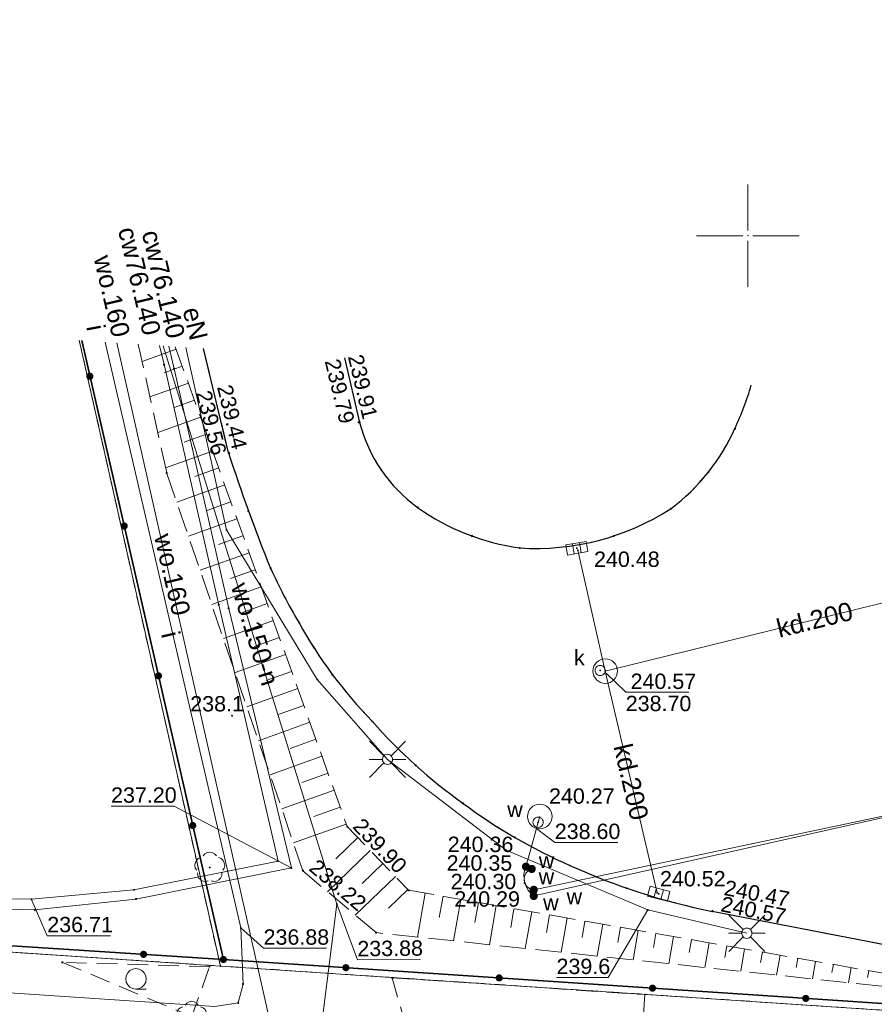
# Model space of a CAD drawing. Header units: metres. Extents: x 6603648 to 6604252, y 5739748 to 5740166.
# Tile 81 of 114: x 6603964 to 6604006, y 5740112 to 5740161. Entities that reach past the tile are written whole.
import ezdxf
from ezdxf.enums import TextEntityAlignment as Align

# ---------------------------------------------------------------- set-up
doc = ezdxf.new("R2010")
doc.units = ezdxf.units.M
doc.header["$PDSIZE"] = 0.75
for name, pattern in [('ARK_LIN', [50, 50, 0]), ('PRZER1-1', [1, 0.5, -0.5]), ('PRZER2-1', [1.5, 1, -0.5]), ('PRZER2_5-1', [1.75, 1.25, -0.5]), ('PRZER3-1', [2, 1.5, -0.5])]:
    doc.linetypes.add(name, pattern=pattern)
doc.layers.get('0').update_dxf_attribs({"linetype": 'CONTINUOUS'})
for name, color, linetype, lineweight, true_color in [('GEPPGD', 7, 'CONTINUOUS', 18, 0x008000), ('GESDZI', 7, 'CONTINUOUS', 18, 0x008000), ('GESUZY', 7, 'CONTINUOUS', 18, 0x008000), ('GSLKOG', 7, 'CONTINUOUS', 35, 0x0a0909), ('GSLKRW', 7, 'CONTINUOUS', 25, 0x0a0909), ('GSPPRB', 7, 'CONTINUOUS', 18, 0x0a0909), ('GSPRDL', 7, 'CONTINUOUS', 18, 0x008000), ('GSPWPN', 7, 'CONTINUOUS', 13, 0x0a0909), ('GSPWPN_O', 7, 'CONTINUOUS', 13, 0x0a0909), ('GSPWPS', 7, 'CONTINUOUS', 13, 0x0a0909), ('GSPWPS_O', 7, 'CONTINUOUS', 13, 0x0a0909), ('GSSKOA', 7, 'CONTINUOUS', 18, 0x0a0909), ('GSSLZK', 7, 'CONTINUOUS', 18, 0x0a0909), ('GSSZSN', 7, 'CONTINUOUS', 18, 0x0a0909), ('GULCWP', 7, 'CONTINUOUS', 18, 0xd200d2), ('GULCWP_O', 7, 'CONTINUOUS', 18, 0xd200d2), ('GULENN', 1, 'CONTINUOUS', 18, 0xff0000), ('GULENN_O', 1, 'CONTINUOUS', 18, 0xff0000), ('GULIPR', 7, 'CONTINUOUS', 18, 0x0a0909), ('GULIPR_O', 7, 'CONTINUOUS', 18, 0x0a0909), ('GULKDP', 7, 'CONTINUOUS', 18, 0x803300), ('GULKDP_O', 7, 'CONTINUOUS', 18, 0x803300), ('GULWOP', 5, 'CONTINUOUS', 18, 0x0000ff), ('GULWOP_O', 5, 'CONTINUOUS', 18, 0x0000ff), ('GUPISL', 7, 'CONTINUOUS', 18, 0x0a0909), ('GUPKKS', 7, 'CONTINUOUS', 18, 0x0a0909), ('GUPKWZ', 7, 'CONTINUOUS', 18, 0x0a0909), ('GUPKWZ_O', 7, 'CONTINUOUS', 18, 0x0a0909), ('GUPWWZ', 7, 'CONTINUOUS', 18, 0x0a0909), ('GUPWWZ_O', 7, 'CONTINUOUS', 18, 0x0a0909), ('GUSIKP', 7, 'CONTINUOUS', 18, 0x0a0909)]:
    doc.layers.add(name, color=color, linetype=linetype, lineweight=lineweight, true_color=true_color)
for name, color, linetype, true_color in [('GUPCSH', 7, 'CONTINUOUS', 0xd200d2), ('GUPCSH_O', 7, 'CONTINUOUS', 0xd200d2), ('GUPESH', 1, 'CONTINUOUS', 0xff0000), ('GUPESH_O', 1, 'CONTINUOUS', 0xff0000), ('GUPISH', 7, 'CONTINUOUS', 0x0a0909), ('GUPISH_O', 7, 'CONTINUOUS', 0x0a0909), ('GUPKSH', 7, 'CONTINUOUS', 0x803300), ('GUPKSH_O', 7, 'CONTINUOUS', 0x803300), ('GUPWSH', 5, 'CONTINUOUS', 0x0000ff), ('GUPWSH_O', 5, 'CONTINUOUS', 0x0000ff), ('GUPWZA', 7, 'CONTINUOUS', 0x0a0909), ('GUPWZA_O', 7, 'CONTINUOUS', 0x0a0909), ('GUPZSH', 7, 'CONTINUOUS', 0x0a0909)]:
    doc.layers.add(name, color=color, linetype=linetype, true_color=true_color)
doc.layers.add('PKT_ARK', color=7, linetype='ARK_LIN', lineweight=18)
doc.styles.add('Arial', font='arial.ttf')

# ---------------------------------------------------------------- blocks, each defined once
blk = doc.blocks.new('GUPISH1')
blk.add_hatch(color=0).paths.add_polyline_path([(0, 0.045), (-0.011647, 0.043467), (-0.0225, 0.038971), (-0.03182, 0.03182), (-0.038971, 0.0225), (-0.043467, 0.011647), (-0.045, 0), (-0.043467, -0.011647), (-0.038971, -0.0225), (-0.03182, -0.03182), (-0.0225, -0.038971), (-0.011647, -0.043467), (0, -0.045), (0.011647, -0.043467), (0.0225, -0.038971), (0.03182, -0.03182), (0.038971, -0.0225), (0.043467, -0.011647), (0.045, 0), (0.043467, 0.011647), (0.038971, 0.0225), (0.03182, 0.03182), (0.0225, 0.038971), (0.011647, 0.043467)])
blk = doc.blocks.new('GSPPRB0')
at = {"color": 0, "lineweight": 18}
blk.add_lwpolyline([(-0.007955, 0.0225), (0.007955, 0.0225), (0.0225, 0.007955), (0.0225, -0.007955), (0.007955, -0.0225), (-0.007955, -0.0225), (-0.0225, -0.007955), (-0.0225, 0.007955)], close=True, dxfattribs=at)
blk = doc.blocks.new('GEPPGD1_2')
blk.add_hatch(color=0).paths.add_polyline_path([(-0.045, 0), (-0.042798, -0.013906), (-0.036406, -0.02645), (-0.02645, -0.036406), (-0.013906, -0.042798), (0, -0.045), (0.013906, -0.042798), (0.02645, -0.036406), (0.036406, -0.02645), (0.042798, -0.013906), (0.045, 0), (0.042798, 0.013906), (0.036406, 0.02645), (0.02645, 0.036406), (0.013906, 0.042798), (0, 0.045), (-0.013906, 0.042798), (-0.02645, 0.036406), (-0.036406, 0.02645), (-0.042798, 0.013906)])
blk = doc.blocks.new('GSPRDL1')
blk.add_hatch(color=0).paths.add_polyline_path([(-0.045, 0), (-0.042798, -0.013906), (-0.036406, -0.02645), (-0.02645, -0.036406), (-0.013906, -0.042798), (0, -0.045), (0.013906, -0.042798), (0.02645, -0.036406), (0.036406, -0.02645), (0.042798, -0.013906), (0.045, 0), (0.042798, 0.013906), (0.036406, 0.02645), (0.02645, 0.036406), (0.013906, 0.042798), (0, 0.045), (-0.013906, 0.042798), (-0.02645, 0.036406), (-0.036406, 0.02645), (-0.042798, 0.013906)])
at = {"color": 0}
for points in [[(-0.646351, 0.068773), (-0.677512, 0.194901), (-0.663766, 0.324092), (-0.606763, 0.440839), (-0.513345, 0.531129), (-0.394725, 0.584125), (-0.265141, 0.593465)], [(-0.134326, 0.635969), (-0.024001, 0.70458), (0.103115, 0.731429), (0.231763, 0.713292), (0.346501, 0.652348), (0.433559, 0.55591), (0.482485, 0.435555)], [(0.563333, 0.324277), (0.662679, 0.240553), (0.727494, 0.127956), (0.75, 0), (0.727494, -0.127956), (0.662679, -0.240553), (0.563333, -0.324277)], [(-0.265141, -0.593465), (-0.394725, -0.584125), (-0.513345, -0.531129), (-0.606763, -0.440839), (-0.663766, -0.324092), (-0.677512, -0.194901), (-0.646351, -0.068773)], [(0.482485, -0.435555), (0.433559, -0.55591), (0.346501, -0.652348), (0.231763, -0.713292), (0.103115, -0.731429), (-0.024001, -0.70458), (-0.134326, -0.635969)]]:
    blk.add_lwpolyline(points, dxfattribs=at)
blk = doc.blocks.new('GSPWPN1')
blk.add_hatch(color=0).paths.add_polyline_path([(0, 0.045), (-0.011647, 0.043467), (-0.0225, 0.038971), (-0.03182, 0.03182), (-0.038971, 0.0225), (-0.043467, 0.011647), (-0.045, 0), (-0.043467, -0.011647), (-0.038971, -0.0225), (-0.03182, -0.03182), (-0.0225, -0.038971), (-0.011647, -0.043467), (0, -0.045), (0.011647, -0.043467), (0.0225, -0.038971), (0.03182, -0.03182), (0.038971, -0.0225), (0.043467, -0.011647), (0.045, 0), (0.043467, 0.011647), (0.038971, 0.0225), (0.03182, 0.03182), (0.0225, 0.038971), (0.011647, 0.043467)])
blk = doc.blocks.new('GUPZSH1')
blk.add_hatch(color=0).paths.add_polyline_path([(0, 0.045), (-0.011647, 0.043467), (-0.0225, 0.038971), (-0.03182, 0.03182), (-0.038971, 0.0225), (-0.043467, 0.011647), (-0.045, 0), (-0.043467, -0.011647), (-0.038971, -0.0225), (-0.03182, -0.03182), (-0.0225, -0.038971), (-0.011647, -0.043467), (0, -0.045), (0.011647, -0.043467), (0.0225, -0.038971), (0.03182, -0.03182), (0.038971, -0.0225), (0.043467, -0.011647), (0.045, 0), (0.043467, 0.011647), (0.038971, 0.0225), (0.03182, 0.03182), (0.0225, 0.038971), (0.011647, 0.043467)])
blk = doc.blocks.new('GUPCSH1')
blk.add_hatch(color=0).paths.add_polyline_path([(0, 0.045), (-0.011647, 0.043467), (-0.0225, 0.038971), (-0.03182, 0.03182), (-0.038971, 0.0225), (-0.043467, 0.011647), (-0.045, 0), (-0.043467, -0.011647), (-0.038971, -0.0225), (-0.03182, -0.03182), (-0.0225, -0.038971), (-0.011647, -0.043467), (0, -0.045), (0.011647, -0.043467), (0.0225, -0.038971), (0.03182, -0.03182), (0.038971, -0.0225), (0.043467, -0.011647), (0.045, 0), (0.043467, 0.011647), (0.038971, 0.0225), (0.03182, 0.03182), (0.0225, 0.038971), (0.011647, 0.043467)])
blk = doc.blocks.new('GUPKSH1')
blk.add_hatch(color=0).paths.add_polyline_path([(0, 0.045), (-0.011647, 0.043467), (-0.0225, 0.038971), (-0.03182, 0.03182), (-0.038971, 0.0225), (-0.043467, 0.011647), (-0.045, 0), (-0.043467, -0.011647), (-0.038971, -0.0225), (-0.03182, -0.03182), (-0.0225, -0.038971), (-0.011647, -0.043467), (0, -0.045), (0.011647, -0.043467), (0.0225, -0.038971), (0.03182, -0.03182), (0.038971, -0.0225), (0.043467, -0.011647), (0.045, 0), (0.043467, 0.011647), (0.038971, 0.0225), (0.03182, 0.03182), (0.0225, 0.038971), (0.011647, 0.043467)])
blk = doc.blocks.new('GUPWZA1')
blk.add_hatch(color=0).paths.add_polyline_path([(0, 0.2), (-0.051764, 0.193185), (-0.1, 0.173205), (-0.141421, 0.141421), (-0.173205, 0.1), (-0.193185, 0.051764), (-0.2, 0), (-0.193185, -0.051764), (-0.173205, -0.1), (-0.141421, -0.141421), (-0.1, -0.173205), (-0.051764, -0.193185), (0, -0.2), (0.051764, -0.193185), (0.1, -0.173205), (0.141421, -0.141421), (0.173205, -0.1), (0.193185, -0.051764), (0.2, 0), (0.193185, 0.051764), (0.173205, 0.1), (0.141421, 0.141421), (0.1, 0.173205), (0.051764, 0.193185)])
blk = doc.blocks.new('GUPWSH1')
blk.add_hatch(color=0).paths.add_polyline_path([(0, 0.045), (-0.011647, 0.043467), (-0.0225, 0.038971), (-0.03182, 0.03182), (-0.038971, 0.0225), (-0.043467, 0.011647), (-0.045, 0), (-0.043467, -0.011647), (-0.038971, -0.0225), (-0.03182, -0.03182), (-0.0225, -0.038971), (-0.011647, -0.043467), (0, -0.045), (0.011647, -0.043467), (0.0225, -0.038971), (0.03182, -0.03182), (0.038971, -0.0225), (0.043467, -0.011647), (0.045, 0), (0.043467, 0.011647), (0.038971, 0.0225), (0.03182, 0.03182), (0.0225, 0.038971), (0.011647, 0.043467)])
blk = doc.blocks.new('GUPISL1_2')
at = {"color": 0}
for points in [[(-0.176777, 0.176777), (-0.883883, 0.883883)], [(0, 0.25), (0, 0.9)], [(0.176777, 0.176777), (0.883883, 0.883883)], [(-0.176777, -0.176777), (-0.883883, -0.883883)], [(0, -0.25), (0, -0.9)], [(0.176777, -0.176777), (0.883883, -0.883883)]]:
    blk.add_lwpolyline(points, dxfattribs=at)
blk.add_lwpolyline([(0.25, 0), (0.241481, -0.064705), (0.216506, -0.125), (0.176777, -0.176777), (0.125, -0.216506), (0.064705, -0.241481), (0, -0.25), (-0.064705, -0.241481), (-0.125, -0.216506), (-0.176777, -0.176777), (-0.216506, -0.125), (-0.241481, -0.064705), (-0.25, 0), (-0.241481, 0.064705), (-0.216506, 0.125), (-0.176777, 0.176777), (-0.125, 0.216506), (-0.064705, 0.241481), (0, 0.25), (0.064705, 0.241481), (0.125, 0.216506), (0.176777, 0.176777), (0.216506, 0.125), (0.241481, 0.064705)], close=True, dxfattribs=at)
blk = doc.blocks.new('GUPESH1')
blk.add_hatch(color=0).paths.add_polyline_path([(0, 0.045), (-0.011647, 0.043467), (-0.0225, 0.038971), (-0.03182, 0.03182), (-0.038971, 0.0225), (-0.043467, 0.011647), (-0.045, 0), (-0.043467, -0.011647), (-0.038971, -0.0225), (-0.03182, -0.03182), (-0.0225, -0.038971), (-0.011647, -0.043467), (0, -0.045), (0.011647, -0.043467), (0.0225, -0.038971), (0.03182, -0.03182), (0.038971, -0.0225), (0.043467, -0.011647), (0.045, 0), (0.043467, 0.011647), (0.038971, 0.0225), (0.03182, 0.03182), (0.0225, 0.038971), (0.011647, 0.043467)])
blk = doc.blocks.new('GSPWPS1')
blk.add_hatch(color=0).paths.add_polyline_path([(0, 0.045), (-0.011647, 0.043467), (-0.0225, 0.038971), (-0.03182, 0.03182), (-0.038971, 0.0225), (-0.043467, 0.011647), (-0.045, 0), (-0.043467, -0.011647), (-0.038971, -0.0225), (-0.03182, -0.03182), (-0.0225, -0.038971), (-0.011647, -0.043467), (0, -0.045), (0.011647, -0.043467), (0.0225, -0.038971), (0.03182, -0.03182), (0.038971, -0.0225), (0.043467, -0.011647), (0.045, 0), (0.043467, 0.011647), (0.038971, 0.0225), (0.03182, 0.03182), (0.0225, 0.038971), (0.011647, 0.043467)])
blk = doc.blocks.new('GUPKKS1')
at = {"color": 0}
blk.add_lwpolyline([(0.5, -0.25), (-0.5, -0.25), (-0.5, 0.25), (0.5, 0.25)], close=True, dxfattribs=at)
for points in [[(-0.175, -0.25), (-0.175, 0.25)], [(0.175, -0.25), (0.175, 0.25)]]:
    blk.add_lwpolyline(points, dxfattribs=at)
blk = doc.blocks.new('GUPKWZ1_1')
at = {"color": 0}
blk.add_lwpolyline([(0.25, 0), (0.241481, -0.064705), (0.216506, -0.125), (0.176777, -0.176777), (0.125, -0.216506), (0.064705, -0.241481), (0, -0.25), (-0.064705, -0.241481), (-0.125, -0.216506), (-0.176777, -0.176777), (-0.216506, -0.125), (-0.241481, -0.064705), (-0.25, 0), (-0.241481, 0.064705), (-0.216506, 0.125), (-0.176777, 0.176777), (-0.125, 0.216506), (-0.064705, 0.241481), (0, 0.25), (0.064705, 0.241481), (0.125, 0.216506), (0.176777, 0.176777), (0.216506, 0.125), (0.241481, 0.064705)], close=True, dxfattribs=at)
blk = doc.blocks.new('GUPWWZ1_1')
at = {"color": 0}
blk.add_lwpolyline([(0.25, 0), (0.241481, -0.064705), (0.216506, -0.125), (0.176777, -0.176777), (0.125, -0.216506), (0.064705, -0.241481), (0, -0.25), (-0.064705, -0.241481), (-0.125, -0.216506), (-0.176777, -0.176777), (-0.216506, -0.125), (-0.241481, -0.064705), (-0.25, 0), (-0.241481, 0.064705), (-0.216506, 0.125), (-0.176777, 0.176777), (-0.125, 0.216506), (-0.064705, 0.241481), (0, 0.25), (0.064705, 0.241481), (0.125, 0.216506), (0.176777, 0.176777), (0.216506, 0.125), (0.241481, 0.064705)], close=True, dxfattribs=at)
blk = doc.blocks.new('GSLKOG2')
blk.add_hatch(color=0).paths.add_polyline_path([(0, 0.175), (-0.045293, 0.169037), (-0.0875, 0.151554), (-0.123744, 0.123744), (-0.151554, 0.0875), (-0.169037, 0.045293), (-0.175, 0), (-0.169037, -0.045293), (-0.151554, -0.0875), (-0.123744, -0.123744), (-0.0875, -0.151554), (-0.045293, -0.169037), (0, -0.175), (0.045293, -0.169037), (0.0875, -0.151554), (0.123744, -0.123744), (0.151554, -0.0875), (0.169037, -0.045293), (0.175, 0), (0.169037, 0.045293), (0.151554, 0.0875), (0.123744, 0.123744), (0.0875, 0.151554), (0.045293, 0.169037)])
blk = doc.blocks.new('GSLKOG1')
blk.add_hatch(color=0).paths.add_polyline_path([(0, 0.175), (-0.045293, 0.169037), (-0.0875, 0.151554), (-0.123744, 0.123744), (-0.151554, 0.0875), (-0.169037, 0.045293), (-0.175, 0), (-0.169037, -0.045293), (-0.151554, -0.0875), (-0.123744, -0.123744), (-0.0875, -0.151554), (-0.045293, -0.169037), (0, -0.175), (0.045293, -0.169037), (0.0875, -0.151554), (0.123744, -0.123744), (0.151554, -0.0875), (0.169037, -0.045293), (0.175, 0), (0.169037, 0.045293), (0.151554, 0.0875), (0.123744, 0.123744), (0.0875, 0.151554), (0.045293, 0.169037)])
blk = doc.blocks.new('GSSLZK1')
at = {"color": 0}
blk.add_lwpolyline([(0.5, 0), (0.475528, -0.154508), (0.404508, -0.293893), (0.293893, -0.404508), (0.154508, -0.475528), (0, -0.5), (-0.154508, -0.475528), (-0.293893, -0.404508), (-0.404508, -0.293893), (-0.475528, -0.154508), (-0.5, 0), (-0.475528, 0.154508), (-0.404508, 0.293893), (-0.293893, 0.404508), (-0.154508, 0.475528), (0, 0.5), (0.154508, 0.475528), (0.293893, 0.404508), (0.404508, 0.293893), (0.475528, 0.154508)], close=True, dxfattribs=at)
blk.add_lwpolyline([(-0.5, 0), (-0.5, -0.5)], dxfattribs=at)
blk = doc.blocks.new('ASS_SYM', base_point=(826.5, 303.25))
at = {"layer": 'PKT_ARK'}
for p, q in [((826.5, 303.5), (826.5, 305.75)), ((826.25, 303.25), (824, 303.25)), ((826.5, 303), (826.5, 300.75)), ((826.75, 303.25), (829, 303.25))]:
    blk.add_line(p, q, dxfattribs=at)
blk.add_point((826.5, 303.25), dxfattribs=at)
blk.add_point((826.5, 303.25), dxfattribs=at)

msp = doc.modelspace()

# ---------------------------------------------------------------- linework, layer by layer
at = {"layer": 'GESDZI', "color": 96, "linetype": 'Continuous', "lineweight": 18, "true_color": 0x008000}
for p, q in [((6603945.5, 5740116.26), (6603974.25, 5740114.35)), ((6603974.25, 5740114.35), (6604018.05, 5740111.43))]:
    msp.add_line(p, q, dxfattribs=at)
for points in [[(6603967.36, 5740144.898), (6603974.25, 5740114.35), (6603945.5, 5740116.26), (6603907.39, 5740118.81), (6603870.28, 5740121.29), (6603812.44, 5740125.15), (6603802.42, 5740125.83), (6603751.71, 5740129.25), (6603733.38, 5740130.47), (6603718.41, 5740131.44), (6603715.21, 5740131.65), (6603705.45, 5740125.02), (6603703.24, 5740124.01), (6603702.62, 5740123.39), (6603701.36, 5740122.17), (6603704.324, 5740160.549)], [(6604166.975, 5740131.573), (6604183.81, 5740100.36), (6604161.21, 5740101.87), (6604155.41, 5740102.26), (6604096.88, 5740106.16), (6604090.22, 5740106.61), (6604045.72, 5740109.58), (6604018.05, 5740111.43), (6603974.25, 5740114.35), (6603967.36, 5740144.898)]]:
    msp.add_lwpolyline(points, dxfattribs=at)
at = {"layer": 'GESUZY', "color": 96, "linetype": 'PRZER1-1', "lineweight": 18, "true_color": 0x008000}
for points in [[(6603967.36, 5740144.898), (6603974.25, 5740114.35), (6603945.5, 5740116.26), (6603907.39, 5740118.81), (6603870.28, 5740121.29), (6603812.44, 5740125.15), (6603802.42, 5740125.83), (6603751.71, 5740129.25), (6603752.5, 5740141.56), (6603703.109, 5740144.81), (6603704.324, 5740160.549)], [(6604166.975, 5740131.573), (6604183.81, 5740100.36), (6604161.21, 5740101.87), (6604155.41, 5740102.26), (6604096.88, 5740106.16), (6604090.22, 5740106.61), (6604045.72, 5740109.58), (6604018.05, 5740111.43), (6603974.25, 5740114.35), (6603967.36, 5740144.898)], [(6603701.42, 5739966.51), (6603692.92, 5740008.31), (6603701.36, 5740122.17), (6603702.62, 5740123.39), (6603703.24, 5740124.01), (6603705.45, 5740125.02), (6603715.21, 5740131.65), (6603718.41, 5740131.44), (6603733.38, 5740130.47), (6603751.71, 5740129.25), (6603802.42, 5740125.83), (6603812.44, 5740125.15), (6603870.28, 5740121.29), (6603907.39, 5740118.81), (6603945.5, 5740116.26), (6603974.25, 5740114.35), (6604018.05, 5740111.43), (6604045.72, 5740109.58), (6604090.22, 5740106.61)]]:
    msp.add_lwpolyline(points, dxfattribs=at)
at = {"layer": 'GSLKOG', "color": 18, "linetype": 'Continuous', "lineweight": 35, "true_color": 0x0a0909}
for points in [[(6603967.481, 5740144.89), (6603974.4, 5740114.67), (6604061.19, 5740108.87), (6604100.95, 5740106.21), (6604128.78, 5740104.3), (6604183.39, 5740100.7), (6604166.74, 5740131.589)], [(6603812.465, 5740125.198), (6603839.367, 5740123.387), (6603974.4, 5740114.67)]]:
    msp.add_lwpolyline(points, dxfattribs=at)
at = {"layer": 'GSLKRW', "color": 18, "linetype": 'Continuous', "lineweight": 25, "true_color": 0x0a0909}
for p, q in [((6603974.65, 5740139.41), (6603973.427, 5740144.493)), ((6604013.04, 5740114.15), (6603998.26, 5740117.02))]:
    msp.add_line(p, q, dxfattribs=at)
msp.add_lwpolyline([(6603980.306, 5740144.034), (6603981.05, 5740140.89, 0.175028), (6603983.88, 5740136.74, 0.120838), (6603988.87, 5740134.76, 0.159839), (6603996.25, 5740136.68, 0.125558), (6603999.37, 5740140.59, 0.036676), (6604000.167, 5740142.708)], format="xyb", dxfattribs=at)
for centre, radius, start, end in [((6604047.938, 5740162.856), 76.947, 197.74018, 202.20972), ((6604000.705, 5740144.637), 26.35, 204.3569, 210.8377), ((6603997.848, 5740142.041), 22.579, 208.8969, 224.2344), ((6604000.95, 5740143.19), 25.638, 221.2356, 234.6045), ((6604002.244, 5740144.055), 27.099, 233.4342, 246.2035), ((6604004.459, 5740148.156), 31.747, 245.532, 258.7396)]:
    msp.add_arc(centre, radius, start, end, dxfattribs=at)
at = {"layer": 'GSSKOA', "color": 18, "linetype": 'PRZER3-1', "lineweight": 18, "true_color": 0x0a0909}
for points in [[(6604134.691, 5740133.728), (6604089.62, 5740122.91), (6604060.81, 5740115.81), (6604059.71, 5740120.86), (6604027.96, 5740113.34), (6604026.01, 5740113.08), (6604023, 5740113.16), (6604013.04, 5740114.15), (6603998.26, 5740117.02, -0.057693), (6603991.31, 5740119.26, -0.055774), (6603986.1, 5740122.29, -0.058399), (6603981.67, 5740126.29, -0.067023), (6603978.08, 5740131.13, -0.028286), (6603976.7, 5740133.77, -0.019505), (6603974.65, 5740139.41), (6603973.427, 5740144.493)], [(6603980.306, 5740144.034), (6603981.05, 5740140.89, 0.175028), (6603983.88, 5740136.74, 0.120838), (6603988.87, 5740134.76, 0.159839), (6603996.25, 5740136.68, 0.125558), (6603999.37, 5740140.59, 0.036676), (6604000.167, 5740142.708)]]:
    msp.add_lwpolyline(points, format="xyb", dxfattribs=at)
at = {"layer": 'GSSLZK', "color": 18, "linetype": 'PRZER2-1', "lineweight": 18, "true_color": 0x0a0909}
for points in [[(6603966.54, 5740114.53), (6603972.85, 5740111.88), (6603973.72, 5740114.32)], [(6603982.64, 5740113.77), (6603994.97, 5740112.96), (6603994.83, 5740110.9), (6603988.27, 5740108.11), (6603984.12, 5740108.5)]]:
    msp.add_lwpolyline(points, close=True, dxfattribs=at)
at = {"layer": 'GSSZSN', "color": 18, "linetype": 'PRZER2_5-1', "lineweight": 18, "true_color": 0x0a0909}
msp.add_lwpolyline([(6603972.048, 5740144.585), (6603980.44, 5740121.16), (6603983.44, 5740118.05), (6604011.82, 5740113.09), (6604011.76, 5740112.81), (6603981.85, 5740115.98), (6603978.28, 5740119), (6603971.63, 5740138.42), (6603970.241, 5740144.705)], dxfattribs=at)
at = {"layer": 'GSSZSN', "color": 18, "linetype": 'Continuous', "lineweight": 18, "true_color": 0x0a0909}
for points in [[(6603972.093, 5740144.459), (6603970.427, 5740143.862)], [(6603972.39, 5740143.631), (6603971.504, 5740143.314)], [(6603972.687, 5740142.803), (6603970.81, 5740142.131)], [(6603972.983, 5740141.975), (6603971.992, 5740141.62)], [(6603973.28, 5740141.148), (6603971.192, 5740140.4)], [(6603973.576, 5740140.32), (6603972.48, 5740139.927)], [(6603973.873, 5740139.492), (6603971.575, 5740138.669)], [(6603974.169, 5740138.664), (6603973.001, 5740138.246)], [(6603974.466, 5740137.837), (6603972.118, 5740136.995)], [(6603974.762, 5740137.009), (6603973.582, 5740136.586)], [(6603975.059, 5740136.181), (6603972.688, 5740135.332)], [(6603975.355, 5740135.353), (6603974.164, 5740134.927)], [(6603975.652, 5740134.526), (6603973.257, 5740133.668)], [(6603975.948, 5740133.698), (6603974.745, 5740133.267)], [(6603976.245, 5740132.87), (6603973.827, 5740132.004)], [(6603976.541, 5740132.042), (6603975.327, 5740131.607)], [(6603976.838, 5740131.215), (6603974.397, 5740130.34)], [(6603977.135, 5740130.387), (6603975.908, 5740129.948)], [(6603977.431, 5740129.559), (6603974.967, 5740128.676)], [(6603977.728, 5740128.731), (6603976.49, 5740128.288)], [(6603978.024, 5740127.904), (6603975.536, 5740127.012)], [(6603978.321, 5740127.076), (6603977.071, 5740126.628)], [(6603978.617, 5740126.248), (6603976.106, 5740125.349)], [(6603978.914, 5740125.42), (6603977.652, 5740124.968)], [(6603979.21, 5740124.593), (6603976.676, 5740123.685)], [(6603979.507, 5740123.765), (6603978.234, 5740123.309)], [(6603979.803, 5740122.937), (6603977.246, 5740122.021)], [(6603980.1, 5740122.109), (6603978.815, 5740121.649)], [(6603980.396, 5740121.282), (6603977.815, 5740120.357)], [(6603980.961, 5740120.62), (6603979.887, 5740119.584)], [(6603981.571, 5740119.987), (6603979.488, 5740117.978)], [(6603982.182, 5740119.355), (6603981.172, 5740118.381)], [(6603982.792, 5740118.722), (6603980.838, 5740116.836)], [(6603983.403, 5740118.089), (6603982.457, 5740117.177)], [(6603984.253, 5740117.908), (6603983.878, 5740115.765)], [(6603985.119, 5740117.757), (6603984.937, 5740116.714)], [(6603985.985, 5740117.605), (6603985.631, 5740115.579)], [(6603986.851, 5740117.454), (6603986.679, 5740116.47)], [(6603987.717, 5740117.302), (6603987.384, 5740115.393)], [(6603988.584, 5740117.151), (6603988.422, 5740116.226)], [(6603989.45, 5740117), (6603989.137, 5740115.208)], [(6603990.316, 5740116.848), (6603990.164, 5740115.982)], [(6603991.182, 5740116.697), (6603990.889, 5740115.022)], [(6603992.048, 5740116.546), (6603991.907, 5740115.737)], [(6603992.914, 5740116.394), (6603992.642, 5740114.836)], [(6603993.78, 5740116.243), (6603993.649, 5740115.493)], [(6603994.647, 5740116.091), (6603994.395, 5740114.65)], [(6603995.513, 5740115.94), (6603995.392, 5740115.249)], [(6603996.379, 5740115.789), (6603996.147, 5740114.465)], [(6603997.245, 5740115.637), (6603997.134, 5740115.005)], [(6603998.111, 5740115.486), (6603997.9, 5740114.279)], [(6603998.977, 5740115.335), (6603998.877, 5740114.76)], [(6603999.843, 5740115.183), (6603999.653, 5740114.093)], [(6604000.709, 5740115.032), (6604000.619, 5740114.516)], [(6604001.576, 5740114.88), (6604001.406, 5740113.907)], [(6604002.442, 5740114.729), (6604002.362, 5740114.272)], [(6604003.308, 5740114.578), (6604003.158, 5740113.722)], [(6604004.174, 5740114.426), (6604004.104, 5740114.028)], [(6604005.04, 5740114.275), (6604004.911, 5740113.536)], [(6604005.906, 5740114.124), (6604005.847, 5740113.783)]]:
    msp.add_lwpolyline(points, dxfattribs=at)
at = {"layer": 'GULCWP', "color": 212, "linetype": 'Continuous', "lineweight": 18, "true_color": 0xd200d2}
for p, q in [((6603971.99, 5740143.51), (6603971.736, 5740144.606)), ((6603974.66, 5740131.81), (6603971.99, 5740143.51)), ((6603977.72, 5740119.14), (6603974.66, 5740131.81)), ((6603970.13, 5740117.62), (6603977.72, 5740119.14)), ((6603953.26, 5740117.42), (6603965.2, 5740117.09)), ((6603965.2, 5740117.09), (6603970.13, 5740117.62))]:
    msp.add_line(p, q, dxfattribs=at)
msp.add_lwpolyline([(6603953.11, 5740117.79), (6603965.03, 5740117.61), (6603970.03, 5740118.07), (6603977.07, 5740119.47), (6603974.17, 5740131.99), (6603971.5, 5740143.71), (6603971.286, 5740144.636)], dxfattribs=at)
at = {"layer": 'GULENN', "color": 1, "linetype": 'Continuous', "lineweight": 18, "true_color": 0xff0000}
msp.add_lwpolyline([(6603999.95, 5740115.95), (6603995.11, 5740117.09), (6603988.2, 5740120), (6603982.41, 5740124.44), (6603978.98, 5740128.34), (6603974.55, 5740135.65), (6603972.563, 5740144.55)], dxfattribs=at)
at = {"layer": 'GULIPR', "color": 18, "linetype": 'Continuous', "lineweight": 18, "true_color": 0x0a0909}
msp.add_lwpolyline([(6603968.619, 5740144.814), (6603975.25, 5740116.21), (6603975.36, 5740113.47), (6603975.12, 5740112.55), (6603973.98, 5740112.37), (6603950.48, 5740113.94), (6603946.84, 5740115.52), (6603849.45, 5740122.18), (6603848.6, 5740122), (6603848.27, 5740121.27), (6603845.59, 5740105.6), (6603845.42, 5740103.94), (6603844.83, 5740102.79), (6603829.34, 5740084.41), (6603811.06, 5740057.99), (6603764.25, 5739988.16), (6603763.98, 5739987.31), (6603764.04, 5739986.41), (6603764.26, 5739984.35), (6603764.21, 5739983.52), (6603763.9, 5739982.8), (6603750.78, 5739962.8)], dxfattribs=at)
at = {"layer": 'GULKDP', "color": 36, "linetype": 'Continuous', "lineweight": 18, "true_color": 0x803300}
for points in [[(6603993.04, 5740128.75), (6603991.7, 5740134.65)], [(6604013.48, 5740133.77), (6603993.04, 5740128.75)], [(6603993.04, 5740128.75), (6603995.57, 5740117.93)]]:
    msp.add_lwpolyline(points, dxfattribs=at)
at = {"layer": 'GULWOP', "color": 5, "linetype": 'Continuous', "lineweight": 18, "true_color": 0x0000ff}
for points in [[(6603969.202, 5740144.775), (6603976.65, 5740111.74), (6603976.89, 5740110.65), (6603976.89, 5740110.05), (6603976.97, 5740109.64)], [(6603971.454, 5740144.624), (6603979.94, 5740117.37), (6603978.95, 5740109.49)], [(6604007.64, 5740142.209), (6604012.37, 5740122.88), (6603989.55, 5740118.07)], [(6604007.64, 5740142.209), (6604012.37, 5740122.88), (6603989.55, 5740117.77)]]:
    msp.add_lwpolyline(points, dxfattribs=at)
for points in [[(6603989.55, 5740118.07, -0.822445), (6603989.45, 5740119.09), (6603989.17, 5740119.2), (6603989.84, 5740121.65)], [(6603989.55, 5740117.77, -0.352663), (6603989.17, 5740119.2)]]:
    msp.add_lwpolyline(points, format="xyb", dxfattribs=at)
at = {"layer": 'GUPCSH_O', "color": 212, "linetype": 'Continuous', "lineweight": 13, "true_color": 0xd200d2, "flags": 128}
for points in [[(6603977.742, 5740119.132), (6603971.994, 5740122.149), (6603968.914, 5740122.149)], [(6603965.008, 5740117.636), (6603965.799, 5740115.828), (6603968.879, 5740115.828)]]:
    msp.add_lwpolyline(points, dxfattribs=at)
at = {"layer": 'GUPESH_O', "color": 1, "linetype": 'Continuous', "lineweight": 13, "true_color": 0xff0000, "flags": 128}
msp.add_lwpolyline([(6603995.11, 5740117.09), (6603993.18, 5740113.787), (6603990.66, 5740113.787)], dxfattribs=at)
at = {"layer": 'GUPISH_O', "color": 18, "linetype": 'Continuous', "lineweight": 13, "true_color": 0x0a0909, "flags": 128}
msp.add_lwpolyline([(6603975.25, 5740116.21), (6603976.358, 5740115.218), (6603979.438, 5740115.218)], dxfattribs=at)
at = {"layer": 'GUPKSH_O', "color": 36, "linetype": 'Continuous', "lineweight": 13, "true_color": 0x803300, "flags": 128}
msp.add_lwpolyline([(6603993.087, 5740128.653), (6603994.038, 5740127.716), (6603997.118, 5740127.716)], dxfattribs=at)
at = {"layer": 'GUPWSH_O', "color": 5, "linetype": 'Continuous', "lineweight": 13, "true_color": 0x0000ff, "flags": 128}
for points in [[(6603989.68, 5740121.07), (6603990.574, 5740120.378), (6603993.654, 5740120.378)], [(6603979.939, 5740117.373), (6603980.943, 5740114.651), (6603984.023, 5740114.684)]]:
    msp.add_lwpolyline(points, dxfattribs=at)
at = {"layer": 'GUSIKP', "color": 36, "linetype": 'Continuous', "lineweight": 18, "true_color": 0x803300}
msp.add_lwpolyline([(6603993.04, 5740128.15, -1), (6603993.04, 5740129.35, -1)], format="xyb", close=True, dxfattribs=at)
at = {"layer": 'GUSIKP', "color": 5, "linetype": 'Continuous', "lineweight": 18, "true_color": 0x0000ff}
msp.add_lwpolyline([(6603989.84, 5740121.05, -1), (6603989.84, 5740122.25, -1)], format="xyb", close=True, dxfattribs=at)

# ---------------------------------------------------------------- block references
at = {"layer": 'GEPPGD', "color": 96, "linetype": 'Continuous', "lineweight": 18, "true_color": 0x008000, "rotation": 90}
msp.add_blockref('GEPPGD1_2', (6603974.25, 5740114.35), dxfattribs=at)
at = {"layer": 'GSLKOG', "color": 18, "linetype": 'Continuous', "lineweight": 35, "true_color": 0x0a0909}
for name, p, rotation in [('GSLKOG2', (6603967.881, 5740143.141), 282.8966889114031), ('GSLKOG2', (6603967.881, 5740143.141), 282.8966889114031), ('GSLKOG2', (6603969.555, 5740135.83), 282.8966889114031), ('GSLKOG2', (6603969.555, 5740135.83), 282.8966889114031), ('GSLKOG2', (6603971.229, 5740128.519), 282.8966889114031), ('GSLKOG2', (6603971.229, 5740128.519), 282.8966889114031), ('GSLKOG2', (6603972.903, 5740121.208), 282.8966889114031), ('GSLKOG2', (6603972.903, 5740121.208), 282.8966889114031), ('GSLKOG2', (6603970.501, 5740114.922), 356.3065486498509), ('GSLKOG2', (6603970.501, 5740114.922), 356.3065486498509), ('GSLKOG1', (6603974.4, 5740114.67), 356.3065486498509), ('GSLKOG2', (6603980.378, 5740114.27), 356.176723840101), ('GSLKOG2', (6603980.378, 5740114.27), 356.176723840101), ('GSLKOG2', (6603987.862, 5740113.77), 356.176723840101), ('GSLKOG2', (6603987.862, 5740113.77), 356.176723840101), ('GSLKOG2', (6603995.345, 5740113.27), 356.176723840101), ('GSLKOG2', (6603995.345, 5740113.27), 356.176723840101), ('GSLKOG2', (6604002.828, 5740112.77), 356.176723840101), ('GSLKOG2', (6604002.828, 5740112.77), 356.176723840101)]:
    msp.add_blockref(name, p, dxfattribs=dict(at, rotation=rotation))
at = {"layer": 'GSPPRB', "color": 18, "linetype": 'Continuous', "lineweight": 18, "true_color": 0x0a0909, "rotation": 90}
for p in [(6603971.5, 5740143.71), (6603971.99, 5740143.51), (6603981.05, 5740140.89), (6603999.37, 5740140.59), (6603974.65, 5740139.41), (6603982.1, 5740138.57), (6603971.63, 5740138.42), (6603998.08, 5740138.47), (6603975.62, 5740136.57), (6603983.88, 5740136.74), (6603996.25, 5740136.68), (6603974.55, 5740135.65), (6603986.54, 5740135.34), (6603993.46, 5740135.35), (6603988.87, 5740134.76), (6603976.7, 5740133.77), (6603974.17, 5740131.99), (6603974.66, 5740131.81), (6603978.08, 5740131.13), (6603979.72, 5740128.58), (6603978.98, 5740128.34), (6603981.67, 5740126.29), (6603983.78, 5740124.15), (6603986.1, 5740122.29), (6603980.44, 5740121.16), (6603988.62, 5740120.63), (6603988.2, 5740120), (6603977.07, 5740119.47), (6603991.31, 5740119.26), (6603977.72, 5740119.14), (6603978.28, 5740119), (6603989.11, 5740118.41), (6603970.03, 5740118.07), (6603983.44, 5740118.05), (6603994.09, 5740118.15), (6603965.03, 5740117.61), (6603970.13, 5740117.62), (6603965.2, 5740117.09), (6603995.11, 5740117.09), (6603998.26, 5740117.02), (6603981.85, 5740115.98), (6603966.54, 5740114.53), (6603974.4, 5740114.67), (6603973.72, 5740114.32), (6603982.64, 5740113.77), (6603975.36, 5740113.47), (6603975.12, 5740112.55), (6603994.97, 5740112.96)]:
    msp.add_blockref('GSPPRB0', p, dxfattribs=at)
at = {"layer": 'GSPRDL', "color": 96, "linetype": 'Continuous', "lineweight": 18, "true_color": 0x008000, "rotation": 90}
for p in [(6603973.73, 5740119.16), (6603972.85, 5740111.88)]:
    msp.add_blockref('GSPRDL1', p, dxfattribs=at)
at = {"layer": 'GSPWPN', "color": 18, "linetype": 'Continuous', "lineweight": 13, "true_color": 0x0a0909, "rotation": 90}
msp.add_blockref('GSPWPN1', (6603974.82, 5740126.57), dxfattribs=at)
at = {"layer": 'GSPWPS', "color": 18, "linetype": 'Continuous', "lineweight": 13, "true_color": 0x0a0909, "rotation": 90}
for p in [(6603980.99, 5740140.89), (6603981.05, 5740140.89), (6603974.65, 5740139.41), (6603974.69, 5740139.38), (6603980.44, 5740121.16), (6603978.28, 5740119), (6603998.26, 5740117.02), (6603998.27, 5740117.05)]:
    msp.add_blockref('GSPWPS1', p, dxfattribs=at)
at = {"layer": 'GSSLZK', "color": 18, "linetype": 'Continuous', "lineweight": 18, "true_color": 0x0a0909, "rotation": 90}
msp.add_blockref('GSSLZK1', (6603970.13, 5740113.724), dxfattribs=at)
at = {"layer": 'GUPCSH', "color": 212, "linetype": 'Continuous', "lineweight": 5, "true_color": 0xd200d2, "rotation": 90}
for p in [(6603977.72, 5740119.14), (6603965.03, 5740117.61)]:
    msp.add_blockref('GUPCSH1', p, dxfattribs=at)
at = {"layer": 'GUPESH', "color": 1, "linetype": 'Continuous', "lineweight": 5, "true_color": 0xff0000, "rotation": 90}
msp.add_blockref('GUPESH1', (6603995.11, 5740117.09), dxfattribs=at)
at = {"layer": 'GUPISH', "color": 18, "linetype": 'Continuous', "lineweight": 5, "true_color": 0x0a0909, "rotation": 90}
msp.add_blockref('GUPISH1', (6603975.25, 5740116.21), dxfattribs=at)
at = {"layer": 'GUPISL', "color": 18, "linetype": 'Continuous', "lineweight": 18, "true_color": 0x0a0909, "rotation": 90}
for p in [(6603982.41, 5740124.44), (6603999.95, 5740115.95)]:
    msp.add_blockref('GUPISL1_2', p, dxfattribs=at)
at = {"layer": 'GUPKKS', "color": 18, "linetype": 'Continuous', "lineweight": 18, "true_color": 0x0a0909}
for p, rotation in [((6603991.652, 5740134.746), 9.959997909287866), ((6603995.649, 5740117.88), 345.5375568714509)]:
    msp.add_blockref('GUPKKS1', p, dxfattribs=dict(at, rotation=rotation))
at = {"layer": 'GUPKSH', "color": 36, "linetype": 'Continuous', "lineweight": 5, "true_color": 0x803300, "rotation": 90}
for p in [(6603991.65, 5740134.75), (6603991.7, 5740134.65), (6603992.79, 5740128.78), (6603993.04, 5740128.75), (6603995.57, 5740117.93), (6603995.65, 5740117.88)]:
    msp.add_blockref('GUPKSH1', p, dxfattribs=at)
at = {"layer": 'GUPKWZ', "color": 18, "linetype": 'Continuous', "lineweight": 18, "true_color": 0x0a0909, "rotation": 90}
msp.add_blockref('GUPKWZ1_1', (6603992.79, 5740128.78), dxfattribs=at)
at = {"layer": 'GUPWSH', "color": 5, "linetype": 'Continuous', "lineweight": 5, "true_color": 0x0000ff, "rotation": 90}
for p in [(6603989.76, 5740121.37), (6603989.68, 5740121.07), (6603989.17, 5740119.2), (6603989.45, 5740119.09), (6603989.55, 5740118.07), (6603979.94, 5740117.37), (6603989.55, 5740117.77)]:
    msp.add_blockref('GUPWSH1', p, dxfattribs=at)
at = {"layer": 'GUPWWZ', "color": 18, "linetype": 'Continuous', "lineweight": 18, "true_color": 0x0a0909, "rotation": 90}
msp.add_blockref('GUPWWZ1_1', (6603989.76, 5740121.37), dxfattribs=at)
at = {"layer": 'GUPWZA', "color": 18, "linetype": 'Continuous', "lineweight": 5, "true_color": 0x0a0909, "rotation": 90}
for p in [(6603989.17, 5740119.2), (6603989.17, 5740119.2), (6603989.45, 5740119.09), (6603989.45, 5740119.09), (6603989.55, 5740118.07), (6603989.55, 5740118.07), (6603989.55, 5740117.77), (6603989.55, 5740117.77)]:
    msp.add_blockref('GUPWZA1', p, dxfattribs=at)
at = {"layer": 'GUPZSH', "color": 18, "linetype": 'Continuous', "lineweight": 5, "true_color": 0x0a0909, "rotation": 90}
msp.add_blockref('GUPZSH1', (6603975.36, 5740113.47), dxfattribs=at)
at = {"layer": 'PKT_ARK', "linetype": 'Continuous'}
msp.add_blockref('ASS_SYM', (6604000, 5740150), dxfattribs=at)

# ---------------------------------------------------------------- texts
at = {"layer": 'GSPWPN_O', "color": 18, "linetype": 'Continuous', "lineweight": 0, "true_color": 0x0a0909, "style": 'Arial'}
msp.add_text('238.1', height=0.75, rotation=360, dxfattribs=at).set_placement((6603972.781, 5740126.78))
at = {"layer": 'GSPWPS_O', "color": 18, "linetype": 'Continuous', "lineweight": 0, "true_color": 0x0a0909, "style": 'Arial'}
for s, rotation, p in [('239.79', 283.5651, (6603979.34, 5740143.883)), ('239.91', 283.3693, (6603980.471, 5740144.105)), ('239.56', 284.138, (6603973.057, 5740142.334)), ('239.44', 283.5992, (6603974.084, 5740142.62)), ('239.90', 313.7736, (6603980.666, 5740121.122)), ('238.22', 319.7629, (6603978.523, 5740119.056)), ('240.47', 349.4301, (6603998.797, 5740117.821)), ('240.57', 348.5547, (6603998.633, 5740117.031))]:
    msp.add_text(s, height=0.75, rotation=rotation, dxfattribs=at).set_placement(p)
at = {"layer": 'GULCWP_O', "color": 212, "linetype": 'Continuous', "lineweight": 0, "true_color": 0xd200d2, "style": 'Arial'}
for rotation, p in [(283.323, (6603969.865, 5740147.685)), (283.5778, (6603971.037, 5740147.531))]:
    msp.add_text('cw76.140', height=0.9, rotation=rotation, dxfattribs=at).set_placement(p, align=Align.CENTER)
at = {"layer": 'GULENN_O', "color": 1, "linetype": 'Continuous', "lineweight": 0, "true_color": 0xff0000, "style": 'Arial'}
msp.add_text('eN', height=0.9, rotation=283.6978, dxfattribs=at).set_placement((6603972.59, 5740145.606), align=Align.CENTER)
at = {"layer": 'GULIPR_O', "color": 18, "linetype": 'Continuous', "lineweight": 0, "true_color": 0x0a0909, "style": 'Arial'}
for rotation, p in [(280.655, (6603967.726, 5740145.431)), (283.1163, (6603971.383, 5740130.431))]:
    msp.add_text('i', height=0.9, rotation=rotation, dxfattribs=at).set_placement(p, align=Align.CENTER)
at = {"layer": 'GULKDP_O', "color": 36, "linetype": 'Continuous', "lineweight": 0, "true_color": 0x803300, "style": 'Arial'}
for rotation, p in [(13.7986, (6604003.367, 5740130.823)), (283.1608, (6603993.867, 5740123.238))]:
    msp.add_text('kd.200', height=0.9, rotation=rotation, dxfattribs=at).set_placement(p, align=Align.CENTER)
at = {"layer": 'GULWOP_O', "color": 5, "linetype": 'Continuous', "lineweight": 0, "true_color": 0x0000ff, "style": 'Arial'}
for s, rotation, p in [('wo.160', 283.1766, (6603968.52, 5740146.952)), ('wo.160', 283.1766, (6603971.47, 5740133.359)), ('wo.150-n', 287.2947, (6603975.52, 5740130.424))]:
    msp.add_text(s, height=0.9, rotation=rotation, dxfattribs=at).set_placement(p, align=Align.CENTER)
at = {"layer": 'GUPCSH_O', "color": 212, "linetype": 'Continuous', "lineweight": 0, "true_color": 0xd200d2, "style": 'Arial'}
for s, p in [('237.20', (6603968.914, 5740122.322)), ('236.71', (6603965.799, 5740116))]:
    msp.add_text(s, height=0.75, rotation=360, dxfattribs=at).set_placement(p)
at = {"layer": 'GUPESH_O', "color": 1, "linetype": 'Continuous', "lineweight": 0, "true_color": 0xff0000, "style": 'Arial'}
msp.add_text('239.6', height=0.75, rotation=360, dxfattribs=at).set_placement((6603990.66, 5740113.959))
at = {"layer": 'GUPISH_O', "color": 18, "linetype": 'Continuous', "lineweight": 0, "true_color": 0x0a0909, "style": 'Arial'}
msp.add_text('236.88', height=0.75, rotation=360, dxfattribs=at).set_placement((6603976.358, 5740115.391))
at = {"layer": 'GUPKSH_O', "color": 36, "linetype": 'Continuous', "lineweight": 0, "true_color": 0x803300, "style": 'Arial'}
for s, p in [('240.48', (6603992.491, 5740133.835)), ('240.57', (6603994.276, 5740127.875)), ('238.70', (6603994.038, 5740126.794)), ('240.52', (6603995.711, 5740118.239))]:
    msp.add_text(s, height=0.75, rotation=360, dxfattribs=at).set_placement(p)
at = {"layer": 'GUPKWZ_O', "color": 18, "linetype": 'Continuous', "lineweight": 0, "true_color": 0x0a0909, "style": 'Arial'}
msp.add_text('k', height=0.75, rotation=360, dxfattribs=at).set_placement((6603992.04, 5740129.03), align=Align.RIGHT)
at = {"layer": 'GUPWSH_O', "color": 5, "linetype": 'Continuous', "lineweight": 0, "true_color": 0x0000ff, "style": 'Arial'}
for s, rotation, p in [('240.27', 360, (6603990.294, 5740122.273)), ('238.60', 360, (6603990.574, 5740120.551)), ('240.36', 360, (6603985.35, 5740119.916)), ('240.35', 360, (6603985.294, 5740119.006)), ('240.30', 360, (6603985.492, 5740118.102)), ('240.29', 360, (6603985.672, 5740117.249)), ('233.88', 0.6222, (6603980.941, 5740114.823))]:
    msp.add_text(s, height=0.75, rotation=rotation, dxfattribs=at).set_placement(p)
at = {"layer": 'GUPWWZ_O', "color": 18, "linetype": 'Continuous', "lineweight": 0, "true_color": 0x0a0909, "style": 'Arial'}
msp.add_text('w', height=0.75, rotation=360, dxfattribs=at).set_placement((6603989.01, 5740121.62), align=Align.RIGHT)
at = {"layer": 'GUPWZA_O', "color": 18, "linetype": 'Continuous', "lineweight": 0, "true_color": 0x0a0909, "style": 'Arial'}
for p in [(6603990.551, 5740119.134), (6603990.546, 5740118.344), (6603991.91, 5740117.37), (6603990.765, 5740117.072)]:
    msp.add_text('w', height=0.75, rotation=360, dxfattribs=at).set_placement(p, align=Align.RIGHT)

doc.saveas('drawing.dxf')
